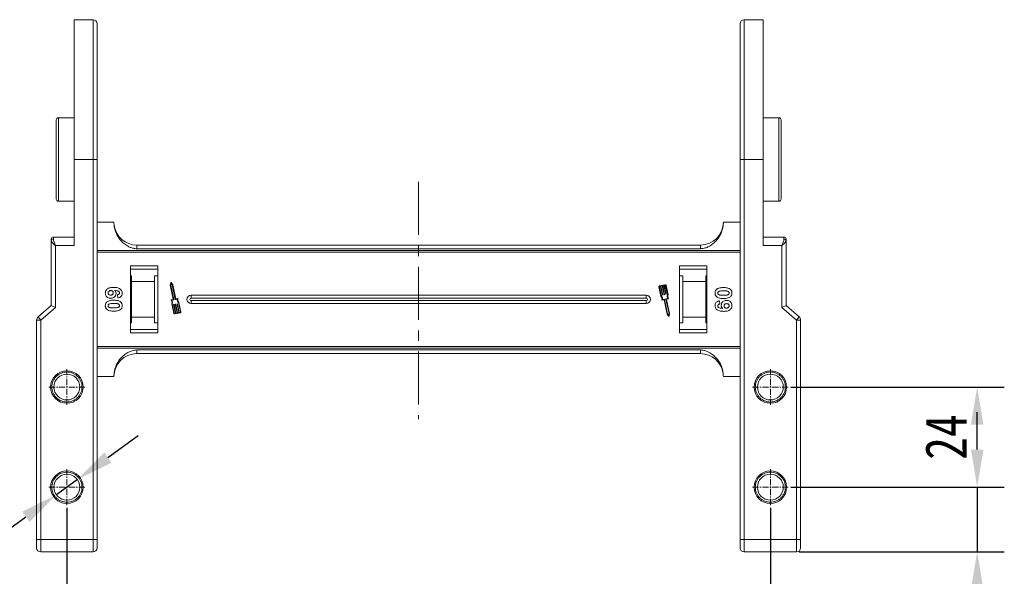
# Model space of a CAD drawing. Header units: millimetres. Extents: x -623 to 852, y 50 to 1083.
# Tile 12 of 72: x -453 to -217, y 460 to 593. Entities that reach past the tile are written whole.
import ezdxf

# ---------------------------------------------------------------- set-up
doc = ezdxf.new("R2010")
doc.units = ezdxf.units.MM
doc.linetypes.add('CENTER', pattern=[0.6, 0.375, -0.075, 0.075, -0.075])
doc.linetypes.add('CENTERX2', pattern=[20.32, 12.7, -2.54, 2.54, -2.54])
doc.styles.get("Standard").update_dxf_attribs({"font": '仿宋_GB2312.ttf', "width": 0.8})
doc.dimstyles.new('ISO-45.1', dxfattribs={"dimtxt": 10, "dimasz": 9, "dimexe": 6.5, "dimexo": 0.625, "dimgap": 2.5, "dimtad": 1, "dimtoh": 1, "dimdsep": 46, "dimtxsty": 'Standard', "dimcen": 2.5, "dimadec": 0, "dimazin": 0, "dimtfac": 1, "dimtmove": 0, "dimatfit": 3, "dimfxl": 0, "dimarcsym": 0})
doc.dimstyles.new('副本 ISO-45.1', dxfattribs={"dimtxt": 10, "dimasz": 9, "dimexe": 6.5, "dimexo": 0.625, "dimgap": 2.5, "dimtad": 1, "dimdsep": 46, "dimtxsty": 'Standard', "dimcen": 2.5, "dimadec": 0, "dimazin": 0, "dimtfac": 1, "dimtmove": 0, "dimatfit": 3, "dimfxl": 0, "dimarcsym": 0})

# ---------------------------------------------------------------- blocks, each defined once
blk = doc.blocks.new('*D2990')
at = {"color": 0, "lineweight": -2}
for p, q in [((-441.66, 476.43), (-441.66, 434.73)), ((-273.16, 476.43), (-273.16, 434.73)), ((-432.66, 441.23), (-282.16, 441.23))]:
    blk.add_line(p, q, dxfattribs=at)
at = {"color": 0, "lineweight": 9}
for points in [[(-432.66, 442.73), (-432.66, 439.73), (-441.66, 441.23)], [(-282.16, 442.73), (-282.16, 439.73), (-273.16, 441.23)]]:
    blk.add_solid(points, dxfattribs=at)
at = {"layer": 'Defpoints', "color": 0, "lineweight": 9}
for p in [(-441.66, 477.05), (-273.16, 477.05), (-273.16, 441.23)]:
    blk.add_point(p, dxfattribs=at)
at = {"color": 0, "lineweight": 9, "insert": (-357.41, 448.73), "char_height": 10, "attachment_point": 5}
blk.add_mtext('168.5', dxfattribs=at)
blk = doc.blocks.new('*D2997')
at = {"color": 0, "lineweight": -2}
for p, q in [((-268.25, 505.34), (-217.12, 505.34)), ((-223.62, 490.34), (-223.62, 496.34)), ((-268.25, 481.34), (-217.12, 481.34))]:
    blk.add_line(p, q, dxfattribs=at)
at = {"color": 0, "lineweight": 9}
for points in [[(-225.12, 496.34), (-222.12, 496.34), (-223.62, 505.34)], [(-225.12, 490.34), (-222.12, 490.34), (-223.62, 481.34)]]:
    blk.add_solid(points, dxfattribs=at)
at = {"layer": 'Defpoints', "color": 0, "lineweight": 9}
for p in [(-268.87, 505.34), (-223.62, 505.34), (-268.87, 481.34)]:
    blk.add_point(p, dxfattribs=at)
at = {"color": 0, "lineweight": 9, "insert": (-231.12, 493.34), "char_height": 10, "attachment_point": 5, "rotation": 90}
blk.add_mtext('24', dxfattribs=at)
blk = doc.blocks.new('*D2998')
at = {"color": 0, "lineweight": -2}
for p, q in [((-223.62, 490.34), (-223.62, 499.34)), ((-268.25, 481.34), (-217.12, 481.34)), ((-223.62, 481.34), (-223.62, 465.84)), ((-266.29, 465.84), (-217.12, 465.84)), ((-223.62, 456.84), (-223.62, 422.86))]:
    blk.add_line(p, q, dxfattribs=at)
at = {"color": 0, "lineweight": 9}
for points in [[(-225.12, 490.34), (-222.12, 490.34), (-223.62, 481.34)], [(-225.12, 456.84), (-222.12, 456.84), (-223.62, 465.84)]]:
    blk.add_solid(points, dxfattribs=at)
at = {"layer": 'Defpoints', "color": 0, "lineweight": 9}
for p in [(-268.87, 481.34), (-266.91, 465.84), (-223.62, 465.84)]:
    blk.add_point(p, dxfattribs=at)
at = {"color": 0, "lineweight": 9, "insert": (-231.12, 435.35), "char_height": 10, "attachment_point": 5, "rotation": 90}
blk.add_mtext('15.5', dxfattribs=at)
blk = doc.blocks.new('*D3010')
at = {"color": 0, "lineweight": -2}
for p, q in [((-431.85, 488.43), (-424.56, 493.7)), ((-439.15, 483.16), (-444.18, 479.53)), ((-466.87, 463.14), (-451.47, 474.26)), ((-490.58, 463.14), (-466.87, 463.14))]:
    blk.add_line(p, q, dxfattribs=at)
at = {"color": 0, "lineweight": 9}
for points in [[(-432.73, 489.64), (-430.97, 487.21), (-439.15, 483.16)], [(-452.35, 475.48), (-450.59, 473.04), (-444.18, 479.53)]]:
    blk.add_solid(points, dxfattribs=at)
at = {"layer": 'Defpoints', "color": 0, "lineweight": 9}
for p in [(-439.15, 483.16), (-444.18, 479.53)]:
    blk.add_point(p, dxfattribs=at)
at = {"color": 0, "lineweight": 9, "insert": (-479.98, 470.64), "char_height": 10, "attachment_point": 5}
blk.add_mtext('∅6.2', dxfattribs=at)

msp = doc.modelspace()

# ---------------------------------------------------------------- linework, layer by layer
at = {"color": 7, "linetype": 'Continuous', "lineweight": 15}
for p, q in [((-435.412, 593.343), (-439.912, 593.343)), ((-439.912, 593.343), (-439.912, 559.843)), ((-435.412, 593.343), (-435.412, 559.843)), ((-274.912, 593.343), (-279.412, 593.343)), ((-279.412, 559.843), (-279.412, 593.343)), ((-274.912, 559.843), (-274.912, 593.343)), ((-439.912, 569.843), (-443.712, 569.843)), ((-443.712, 569.843), (-443.712, 549.843)), ((-271.112, 569.843), (-274.912, 569.843)), ((-271.112, 549.843), (-271.112, 569.843)), ((-439.912, 539.28), (-439.912, 559.843)), ((-439.912, 559.843), (-435.412, 559.843)), ((-435.412, 559.843), (-435.412, 468.843)), ((-434.412, 559.843), (-435.412, 559.843)), ((-434.412, 559.843), (-434.412, 468.843)), ((-280.412, 559.843), (-279.412, 559.843)), ((-280.412, 468.843), (-280.412, 559.843)), ((-279.412, 559.843), (-274.912, 559.843)), ((-279.412, 468.843), (-279.412, 559.843)), ((-274.912, 559.843), (-274.912, 539.28)), ((-443.712, 549.843), (-439.912, 549.843)), ((-274.912, 549.843), (-271.112, 549.843)), ((-434.412, 544.843), (-430.412, 544.843)), ((-280.412, 544.843), (-284.412, 544.843)), ((-445.412, 540.664), (-445.412, 540.398)), ((-445.412, 540.398), (-445.412, 524.843)), ((-439.912, 541.28), (-444.912, 541.28)), ((-444.912, 540.771), (-444.912, 541.28)), ((-269.912, 541.28), (-274.912, 541.28)), ((-269.912, 540.771), (-269.912, 541.28)), ((-269.412, 524.843), (-269.412, 540.398)), ((-444.412, 524.383), (-444.412, 539.28)), ((-444.412, 539.28), (-439.912, 539.28)), ((-357.412, 538.05), (-434.412, 538.05)), ((-424.912, 539.343), (-424.912, 538.458)), ((-357.412, 539.343), (-424.912, 539.343)), ((-424.912, 538.458), (-357.412, 538.458)), ((-289.912, 539.343), (-357.412, 539.343)), ((-357.412, 538.458), (-289.912, 538.458)), ((-280.412, 538.05), (-357.412, 538.05)), ((-289.912, 539.343), (-289.912, 538.458)), ((-274.912, 539.28), (-270.412, 539.28)), ((-270.412, 539.28), (-270.412, 524.383)), ((-434.412, 537.631), (-357.412, 537.631)), ((-357.412, 537.631), (-280.412, 537.631)), ((-426.412, 534.343), (-426.412, 518.343)), ((-419.912, 534.343), (-426.412, 534.343)), ((-419.912, 533.593), (-426.412, 533.593)), ((-419.912, 518.343), (-419.912, 534.343)), ((-294.912, 534.343), (-294.912, 518.343)), ((-288.412, 534.343), (-294.912, 534.343)), ((-288.412, 533.593), (-294.912, 533.593)), ((-288.412, 518.343), (-288.412, 534.343)), ((-426.412, 531.957), (-426.212, 531.957)), ((-426.212, 531.957), (-426.212, 530.593)), ((-420.712, 531.957), (-419.912, 531.957)), ((-420.712, 530.593), (-420.712, 531.957)), ((-294.912, 531.957), (-294.112, 531.957)), ((-294.112, 531.957), (-294.112, 530.593)), ((-288.612, 531.957), (-288.412, 531.957)), ((-288.612, 530.593), (-288.612, 531.957)), ((-426.212, 530.593), (-420.712, 530.593)), ((-426.212, 530.593), (-426.212, 522.093)), ((-420.712, 522.093), (-420.712, 530.593)), ((-416.777, 530.332), (-416.895, 529.731)), ((-416.895, 529.731), (-416.183, 526.361)), ((-416.688, 530.174), (-416.775, 529.732)), ((-416.775, 529.732), (-416.043, 526.27)), ((-416.43, 529.805), (-416.688, 530.174)), ((-416.32, 529.852), (-416.671, 530.354)), ((-415.699, 526.343), (-416.43, 529.805)), ((-415.602, 526.454), (-416.32, 529.852)), ((-299.864, 529.34), (-299.383, 527.061)), ((-299.749, 529.364), (-299.275, 527.121)), ((-298.349, 529.84), (-299.728, 529.548)), ((-299.474, 529.482), (-299.704, 529.433)), ((-299.034, 527.399), (-299.474, 529.482)), ((-299.072, 529.567), (-299.359, 529.506)), ((-299.359, 529.506), (-298.919, 527.424)), ((-298.632, 527.484), (-299.072, 529.567)), ((-298.67, 529.652), (-298.957, 529.591)), ((-298.957, 529.591), (-298.517, 527.509)), ((-298.23, 527.569), (-298.67, 529.652)), ((-298.325, 529.725), (-298.555, 529.676)), ((-298.555, 529.676), (-298.115, 527.594)), ((-297.782, 527.437), (-298.255, 529.679)), ((-297.659, 527.425), (-298.141, 529.704)), ((-294.112, 530.593), (-288.612, 530.593)), ((-294.112, 530.593), (-294.112, 522.093)), ((-288.612, 522.093), (-288.612, 530.593)), ((-429.456, 526.702), (-429.54, 527.471)), ((-416.205, 526.326), (-416.621, 526.238)), ((-416.066, 526.236), (-416.51, 526.142)), ((-415.22, 526.414), (-415.664, 526.321)), ((-415.158, 526.548), (-415.602, 526.454)), ((-357.412, 527.343), (-411.912, 527.343)), ((-411.912, 526.628), (-411.912, 527.343)), ((-357.412, 526.628), (-411.912, 526.628)), ((-411.912, 525.343), (-411.912, 526.058)), ((-411.912, 526.058), (-357.412, 526.058)), ((-302.912, 527.343), (-357.412, 527.343)), ((-302.912, 526.628), (-357.412, 526.628)), ((-357.412, 526.058), (-302.912, 526.058)), ((-302.912, 527.343), (-302.912, 526.628)), ((-302.912, 525.343), (-302.912, 526.058)), ((-299.052, 526.139), (-298.608, 526.233)), ((-298.942, 527.389), (-298.999, 527.377)), ((-298.99, 526.272), (-298.546, 526.366)), ((-298.608, 526.233), (-297.89, 522.834)), ((-298.54, 527.474), (-298.597, 527.462)), ((-298.511, 526.343), (-297.78, 522.882)), ((-298.137, 527.559), (-298.195, 527.547)), ((-297.435, 522.955), (-298.166, 526.416)), ((-298.143, 526.451), (-297.699, 526.545)), ((-297.315, 522.956), (-298.027, 526.325)), ((-298.004, 526.36), (-297.589, 526.448)), ((-285.368, 525.984), (-285.284, 525.215)), ((-445.412, 524.843), (-448.563, 522.143)), ((-447.912, 521.383), (-444.412, 524.383)), ((-445.412, 524.843), (-444.412, 524.383)), ((-416.55, 525.261), (-416.069, 522.983)), ((-416.428, 525.25), (-415.954, 523.007)), ((-415.655, 523.01), (-416.095, 525.093)), ((-416.072, 525.128), (-416.015, 525.14)), ((-415.98, 525.117), (-415.54, 523.034)), ((-415.253, 523.095), (-415.693, 525.178)), ((-415.67, 525.212), (-415.612, 525.225)), ((-415.578, 525.202), (-415.138, 523.119)), ((-414.85, 523.18), (-415.29, 525.263)), ((-415.268, 525.297), (-415.21, 525.31)), ((-415.175, 525.287), (-414.735, 523.204)), ((-414.46, 523.322), (-414.934, 525.565)), ((-414.345, 523.347), (-414.827, 525.625)), ((-411.912, 525.343), (-357.412, 525.343)), ((-357.412, 525.343), (-302.912, 525.343)), ((-269.412, 524.843), (-270.412, 524.383)), ((-270.412, 524.383), (-266.912, 521.383)), ((-266.261, 522.143), (-269.412, 524.843)), ((-448.912, 521.383), (-448.912, 468.843)), ((-447.912, 521.383), (-448.912, 521.383)), ((-448.563, 522.143), (-447.912, 521.383)), ((-447.912, 468.843), (-447.912, 521.383)), ((-420.712, 522.093), (-426.212, 522.093)), ((-426.212, 522.093), (-426.212, 520.73)), ((-420.712, 520.73), (-420.712, 522.093)), ((-415.885, 522.962), (-415.655, 523.01)), ((-415.86, 522.847), (-414.481, 523.138)), ((-415.54, 523.034), (-415.253, 523.095)), ((-415.138, 523.119), (-414.85, 523.18)), ((-414.735, 523.204), (-414.506, 523.253)), ((-297.89, 522.834), (-297.539, 522.332)), ((-297.78, 522.882), (-297.521, 522.513)), ((-297.521, 522.513), (-297.435, 522.955)), ((-297.433, 522.354), (-297.315, 522.956)), ((-288.612, 522.093), (-294.112, 522.093)), ((-294.112, 522.093), (-294.112, 520.73)), ((-288.612, 520.73), (-288.612, 522.093)), ((-266.912, 521.383), (-266.261, 522.143)), ((-266.912, 521.383), (-266.912, 468.843)), ((-266.912, 521.383), (-265.912, 521.383)), ((-265.912, 468.843), (-265.912, 521.383)), ((-426.212, 520.73), (-426.412, 520.73)), ((-426.412, 519.093), (-419.912, 519.093)), ((-419.912, 520.73), (-420.712, 520.73)), ((-294.112, 520.73), (-294.912, 520.73)), ((-294.912, 519.093), (-288.412, 519.093)), ((-288.412, 520.73), (-288.612, 520.73)), ((-426.412, 518.343), (-419.912, 518.343)), ((-294.912, 518.343), (-288.412, 518.343)), ((-357.412, 515.055), (-434.412, 515.055)), ((-434.412, 514.636), (-357.412, 514.636)), ((-357.412, 514.229), (-424.912, 514.229)), ((-424.912, 514.229), (-424.912, 513.343)), ((-280.412, 515.055), (-357.412, 515.055)), ((-357.412, 514.636), (-280.412, 514.636)), ((-289.912, 514.229), (-357.412, 514.229)), ((-289.912, 513.343), (-289.912, 514.229)), ((-424.912, 513.343), (-357.412, 513.343)), ((-357.412, 513.343), (-289.912, 513.343)), ((-430.412, 507.843), (-434.412, 507.843)), ((-284.412, 507.843), (-280.412, 507.843)), ((-448.912, 468.843), (-447.912, 468.843)), ((-435.412, 468.843), (-447.912, 468.843)), ((-447.912, 468.843), (-447.912, 465.843)), ((-435.412, 468.843), (-435.412, 465.843)), ((-435.412, 468.843), (-434.412, 468.843)), ((-280.412, 468.843), (-279.412, 468.843)), ((-266.912, 468.843), (-279.412, 468.843)), ((-279.412, 465.843), (-279.412, 468.843)), ((-266.912, 465.843), (-266.912, 468.843)), ((-266.912, 468.843), (-265.912, 468.843)), ((-447.912, 465.843), (-435.412, 465.843)), ((-279.412, 465.843), (-266.912, 465.843))]:
    msp.add_line(p, q, dxfattribs=at)
at = {"color": 1, "linetype": 'CENTERX2', "lineweight": 13}
msp.add_line((-357.412, 554.477), (-357.412, 497.64), dxfattribs=at)
at = {"color": 1, "linetype": 'CENTER', "lineweight": 9, "ltscale": 3.9624}
for p, q in [((-441.662, 501.053), (-441.662, 509.633)), ((-273.162, 501.053), (-273.162, 509.633)), ((-445.952, 505.343), (-437.372, 505.343)), ((-277.452, 505.343), (-268.872, 505.343)), ((-441.662, 477.053), (-441.662, 485.633)), ((-273.162, 477.053), (-273.162, 485.633)), ((-445.952, 481.343), (-437.372, 481.343)), ((-277.452, 481.343), (-268.872, 481.343))]:
    msp.add_line(p, q, dxfattribs=at)
at = {"color": 7, "linetype": 'Continuous', "lineweight": 15}
for centre, radius in [((-441.662, 505.343), 3.9), ((-441.662, 505.343), 3.1), ((-273.162, 505.343), 3.9), ((-273.162, 505.343), 3.1), ((-441.662, 481.343), 3.9), ((-441.662, 481.343), 3.1), ((-273.162, 481.343), 3.9), ((-273.162, 481.343), 3.1)]:
    msp.add_circle(centre, radius, dxfattribs=at)
for centre, radius, start, end in [((-435.412, 592.343), 1, 0, 90), ((-279.412, 592.343), 1, 90, 180), ((-443.712, 569.343), 0.5, 90, 180), ((-271.112, 569.343), 0.5, 0, 90), ((-443.712, 550.343), 0.5, 180, 270), ((-271.112, 550.343), 0.5, 270, 0), ((-289.912, 544.843), 5.5, 270, 360), ((-424.912, 544.843), 5.5, 187.91859, 270), ((-444.912, 540.78), 0.5, 90, 180), ((-444.968, 540.324), 0.451, 82.91865, 170.4798), ((-269.912, 540.78), 0.5, 0, 90), ((-269.857, 540.324), 0.451, 9.5202, 97.08135), ((-416.719, 530.321), 0.0587, 34.95116, 168.90824), ((-299.692, 529.376), 0.176, 101.9297, 191.9297), ((-299.692, 529.376), 0.0587, 101.9297, 191.9297), ((-298.313, 529.667), 0.176, 11.9297, 101.9297), ((-298.313, 529.667), 0.0587, 11.9297, 101.9297), ((-416.609, 526.181), 0.0587, 101.9297, 217.44471), ((-417.348, 525.615), 0.873, 336.11204, 37.44471), ((-417.348, 525.615), 0.99, 338.37041, 32.16635), ((-416.211, 526.355), 0.0294, 281.9297, 11.9297), ((-416.072, 526.264), 0.0294, 281.9297, 11.9297), ((-415.67, 526.349), 0.0294, 191.9297, 281.9297), ((-414.24, 526.271), 0.99, 171.69305, 225.48899), ((-415.145, 526.49), 0.0587, 346.41469, 101.9297), ((-414.24, 526.271), 0.873, 166.41469, 227.74736), ((-411.912, 526.343), 1, 90, 270), ((-411.912, 526.343), 0.285, 90, 270), ((-302.912, 526.343), 1, 270, 90), ((-302.912, 526.343), 0.285, 270, 90), ((-299.97, 526.415), 0.873, 346.41469, 47.74736), ((-299.97, 526.415), 0.99, 351.69305, 45.48899), ((-299.064, 526.196), 0.0587, 166.41469, 281.9297), ((-299.005, 527.406), 0.0294, 191.9297, 281.9297), ((-298.948, 527.418), 0.0294, 281.9297, 11.9297), ((-298.603, 527.49), 0.0294, 191.9297, 281.9297), ((-298.54, 526.337), 0.0294, 11.9297, 101.9297), ((-298.546, 527.503), 0.0294, 281.9297, 11.9297), ((-298.201, 527.575), 0.0294, 191.9297, 281.9297), ((-298.137, 526.422), 0.0294, 101.9297, 191.9297), ((-298.144, 527.588), 0.0294, 281.9297, 11.9297), ((-297.998, 526.331), 0.0294, 101.9297, 191.9297), ((-296.861, 527.072), 0.99, 158.37041, 212.16635), ((-296.861, 527.072), 0.873, 156.11204, 217.44471), ((-297.601, 526.505), 0.0587, 281.9297, 37.44471), ((-416.066, 525.099), 0.0294, 101.9297, 191.9297), ((-416.009, 525.111), 0.0294, 11.9297, 101.9297), ((-415.664, 525.184), 0.0294, 101.9297, 191.9297), ((-415.606, 525.196), 0.0294, 11.9297, 101.9297), ((-415.262, 525.269), 0.0294, 101.9297, 191.9297), ((-415.204, 525.281), 0.0294, 11.9297, 101.9297), ((-447.912, 521.383), 1, 130.60129, 180), ((-415.897, 523.019), 0.176, 191.9297, 281.9297), ((-415.897, 523.019), 0.0587, 191.9297, 281.9297), ((-414.518, 523.31), 0.0587, 281.9297, 11.9297), ((-414.518, 523.31), 0.176, 281.9297, 11.9297), ((-297.49, 522.366), 0.0587, 214.95116, 348.90824), ((-266.912, 521.383), 1, 0, 49.39871), ((-424.912, 507.843), 5.5, 90, 180), ((-289.912, 507.843), 5.5, 7.91859, 90), ((-447.912, 466.843), 1, 180, 270), ((-435.412, 466.843), 1, 270, 0), ((-279.412, 466.843), 1, 180, 270), ((-266.912, 466.843), 1, 270, 0)]:
    msp.add_arc(centre, radius, start, end, dxfattribs=at)
for points, knots in [([(-434.412, 592.343), (-434.412, 592.317), (-434.412, 592.265), (-434.412, 591.833), (-434.412, 591.128), (-434.412, 590.212), (-434.412, 589.21), (-434.412, 588.203), (-434.412, 586.865), (-434.412, 585.115), (-434.412, 582.865), (-434.412, 580.372), (-434.412, 577.972), (-434.412, 575.769), (-434.412, 573.824), (-434.412, 571.522), (-434.412, 568.838), (-434.412, 565.824), (-434.412, 562.817), (-434.412, 560.834), (-434.412, 559.843)], [0, 0, 0, 0, 0.0582395, 0.1164894, 0.1782259, 0.2399727, 0.2828874, 0.3257091, 0.368633, 0.4343112, 0.5, 0.5656782, 0.6313669, 0.6742817, 0.7171034, 0.7600273, 0.8217638, 0.8835106, 0.9417527, 1, 1, 1, 1]), ([(-280.412, 559.843), (-280.412, 560.834), (-280.412, 562.817), (-280.412, 565.824), (-280.412, 568.838), (-280.412, 571.521), (-280.412, 573.824), (-280.412, 575.768), (-280.412, 577.972), (-280.412, 580.372), (-280.412, 582.865), (-280.412, 585.114), (-280.412, 586.865), (-280.412, 588.203), (-280.412, 589.21), (-280.412, 590.212), (-280.412, 591.128), (-280.412, 591.833), (-280.412, 592.265), (-280.412, 592.317), (-280.412, 592.343)], [0, 0, 0, 0, 0.0582421, 0.1164894, 0.1782259, 0.2399726, 0.2828874, 0.3257091, 0.368633, 0.4343112, 0.5, 0.5656782, 0.6313669, 0.6742817, 0.7171034, 0.7600273, 0.8217638, 0.8835106, 0.9417501, 1, 1, 1, 1]), ([(-444.212, 569.343), (-444.212, 569.33), (-444.212, 569.302), (-444.212, 569.074), (-444.212, 568.729), (-444.212, 568.293), (-444.212, 567.805), (-444.212, 567.23), (-444.212, 566.354), (-444.212, 565.338), (-444.212, 564.221), (-444.212, 563.079), (-444.212, 561.616), (-444.212, 560.036), (-444.212, 558.673), (-444.212, 557.497), (-444.212, 556.422), (-444.212, 555.466), (-444.212, 554.63), (-444.212, 553.842), (-444.212, 552.872), (-444.212, 552.046), (-444.212, 551.393), (-444.212, 550.875), (-444.212, 550.437), (-444.212, 550.374), (-444.212, 550.343)], [0, 0, 0, 0, 0.0388334, 0.0788708, 0.1200207, 0.1522055, 0.1843726, 0.2172422, 0.2500938, 0.3157271, 0.3479119, 0.380079, 0.4417831, 0.5, 0.5388374, 0.5788708, 0.6200207, 0.6522055, 0.6843726, 0.7172422, 0.7500938, 0.8157271, 0.8479118, 0.880079, 0.9417831, 1, 1, 1, 1]), ([(-270.612, 550.343), (-270.612, 550.357), (-270.612, 550.384), (-270.612, 550.613), (-270.612, 550.958), (-270.612, 551.394), (-270.612, 551.882), (-270.612, 552.456), (-270.612, 553.332), (-270.612, 554.349), (-270.612, 555.466), (-270.612, 556.608), (-270.612, 558.07), (-270.612, 559.651), (-270.612, 561.014), (-270.612, 562.19), (-270.612, 563.265), (-270.612, 564.221), (-270.612, 565.056), (-270.612, 565.844), (-270.612, 566.815), (-270.612, 567.64), (-270.612, 568.293), (-270.612, 568.811), (-270.612, 569.249), (-270.612, 569.313), (-270.612, 569.343)], [0, 0, 0, 0, 0.0388334, 0.0788708, 0.1200207, 0.1522055, 0.1843726, 0.2172422, 0.2500938, 0.3157271, 0.3479119, 0.380079, 0.4417831, 0.5, 0.5388374, 0.5788708, 0.6200207, 0.6522055, 0.6843726, 0.7172422, 0.7500938, 0.8157271, 0.8479118, 0.880079, 0.9417831, 1, 1, 1, 1]), ([(-430.412, 544.843), (-430.393, 544.463), (-430.354, 543.703), (-430.052, 542.594), (-429.573, 541.551), (-428.922, 540.603), (-428.116, 539.781), (-427.289, 539.187), (-426.501, 538.793), (-425.75, 538.524), (-425.206, 538.481), (-424.912, 538.458)], [0, 0, 0, 0, 0.1245955, 0.2491892, 0.3738223, 0.4984451, 0.6220504, 0.7455895, 0.8257011, 0.9057067, 1, 1, 1, 1]), ([(-289.912, 538.458), (-289.521, 538.499), (-288.825, 538.573), (-287.905, 538.984), (-287.12, 539.468), (-286.408, 540.07), (-285.745, 540.813), (-285.174, 541.695), (-284.738, 542.702), (-284.464, 543.761), (-284.429, 544.482), (-284.412, 544.843)], [0, 0, 0, 0, 0.12537671, 0.22314387, 0.32104417, 0.42261476, 0.52420473, 0.64378252, 0.76336805, 0.8816833, 1, 1, 1, 1]), ([(-444.412, 539.28), (-444.535, 539.386), (-444.78, 539.598), (-445.109, 539.908), (-445.359, 540.187), (-445.395, 540.331), (-445.412, 540.398)], [0, 0, 0, 0, 0.2515188, 0.5017844, 0.7656323, 1, 1, 1, 1]), ([(-444.912, 540.771), (-444.902, 540.676), (-444.881, 540.467), (-444.709, 539.968), (-444.528, 539.55), (-444.412, 539.28)], [0, 0, 0, 0, 0.2270634, 0.50158693, 1, 1, 1, 1]), ([(-270.412, 539.28), (-270.296, 539.55), (-270.115, 539.968), (-269.944, 540.467), (-269.922, 540.676), (-269.912, 540.771)], [0, 0, 0, 0, 0.49841293, 0.77292805, 1, 1, 1, 1]), ([(-269.412, 540.398), (-269.429, 540.331), (-269.465, 540.187), (-269.715, 539.908), (-270.045, 539.598), (-270.29, 539.386), (-270.412, 539.28)], [0, 0, 0, 0, 0.2343503, 0.4981953, 0.748869, 1, 1, 1, 1]), ([(-269.412, 540.398), (-269.412, 540.515), (-269.412, 540.641), (-269.412, 540.676), (-269.412, 540.678)], [0, 0, 0, 0, 0.93147, 1, 1, 1, 1]), ([(-432.463, 527.858), (-432.453, 527.993), (-432.431, 528.264), (-432.23, 528.624), (-431.925, 528.916), (-431.389, 529.156), (-430.879, 529.211), (-430.524, 529.214), (-430.466, 529.215)], [0, 0, 0, 0, 0.1482689, 0.2976473, 0.4424214, 0.6078512, 0.9356585, 1, 1, 1, 1]), ([(-431.797, 527.873), (-431.79, 527.941), (-431.775, 528.077), (-431.658, 528.253), (-431.501, 528.379), (-431.318, 528.437), (-431.199, 528.443), (-431.141, 528.446)], [0, 0, 0, 0, 0.2079047, 0.4199807, 0.6306256, 0.821735, 1, 1, 1, 1]), ([(-431.141, 528.446), (-431.059, 528.441), (-430.923, 528.433), (-430.753, 528.342), (-430.645, 528.219), (-430.576, 528.071), (-430.569, 527.963), (-430.566, 527.911)], [0, 0, 0, 0, 0.2767209, 0.4568705, 0.6370074, 0.8240683, 1, 1, 1, 1]), ([(-430.466, 529.215), (-430.333, 529.212), (-429.931, 529.203), (-429.375, 529.113), (-428.867, 528.834), (-428.564, 528.488), (-428.426, 528.118), (-428.416, 527.884), (-428.412, 527.8)], [0, 0, 0, 0, 0.1423372, 0.4291269, 0.5899433, 0.7512055, 0.9098946, 1, 1, 1, 1]), ([(-429.079, 527.898), (-429.084, 527.953), (-429.095, 528.061), (-429.195, 528.213), (-429.367, 528.355), (-429.729, 528.463), (-430.029, 528.488), (-430.234, 528.504)], [0, 0, 0, 0, 0.1120492, 0.2243802, 0.3701146, 0.5702758, 1, 1, 1, 1]), ([(-430.234, 528.504), (-430.186, 528.458), (-430.088, 528.363), (-429.996, 528.218), (-429.947, 528.091), (-429.919, 527.992), (-429.903, 527.888), (-429.9, 527.817), (-429.899, 527.781)], [0, 0, 0, 0, 0.2436536, 0.4957602, 0.6178923, 0.7415029, 0.8700251, 1, 1, 1, 1]), ([(-286.412, 527.856), (-286.41, 527.923), (-286.405, 528.058), (-286.362, 528.256), (-286.284, 528.446), (-286.185, 528.591), (-286.087, 528.698), (-286.03, 528.747), (-286.001, 528.771)], [0, 0, 0, 0, 0.1926347, 0.388697, 0.5820148, 0.7830443, 0.8909593, 1, 1, 1, 1]), ([(-286.001, 528.771), (-285.947, 528.81), (-285.837, 528.89), (-285.6, 528.998), (-285.293, 529.088), (-284.956, 529.138), (-284.652, 529.16), (-284.474, 529.163), (-284.385, 529.164)], [0, 0, 0, 0, 0.1184406, 0.2393457, 0.4595932, 0.6849248, 0.8422399, 1, 1, 1, 1]), ([(-285.745, 527.856), (-285.737, 527.924), (-285.724, 528.035), (-285.636, 528.163), (-285.483, 528.267), (-285.209, 528.36), (-284.819, 528.388), (-284.53, 528.392), (-284.385, 528.394)], [0, 0, 0, 0, 0.1253702, 0.2022903, 0.2791788, 0.4647576, 0.7305818, 1, 1, 1, 1]), ([(-284.385, 529.164), (-284.251, 529.161), (-283.948, 529.156), (-283.419, 529.084), (-282.997, 528.944), (-282.79, 528.785), (-282.767, 528.768)], [0, 0, 0, 0, 0.23673076, 0.53755546, 0.94966792, 1, 1, 1, 1]), ([(-284.385, 528.394), (-284.318, 528.394), (-284.185, 528.393), (-284.004, 528.387), (-283.843, 528.377), (-283.701, 528.363), (-283.559, 528.344), (-283.467, 528.321), (-283.42, 528.309)], [0, 0, 0, 0, 0.2059417, 0.4119594, 0.558149, 0.7045024, 0.8518015, 1, 1, 1, 1]), ([(-283.42, 528.309), (-283.351, 528.285), (-283.239, 528.247), (-283.113, 528.139), (-283.047, 528.015), (-283.03, 527.916), (-283.028, 527.862), (-283.027, 527.856)], [0, 0, 0, 0, 0.3348035, 0.5425606, 0.750382, 0.9707212, 1, 1, 1, 1]), ([(-282.767, 528.768), (-282.717, 528.723), (-282.615, 528.633), (-282.499, 528.464), (-282.416, 528.276), (-282.378, 528.107), (-282.363, 527.965), (-282.362, 527.892), (-282.361, 527.856)], [0, 0, 0, 0, 0.1937762, 0.3936, 0.5878635, 0.7889077, 0.894169, 1, 1, 1, 1]), ([(-431.159, 526.6), (-431.293, 526.607), (-431.563, 526.623), (-431.945, 526.789), (-432.244, 527.074), (-432.435, 527.447), (-432.454, 527.721), (-432.463, 527.858)], [0, 0, 0, 0, 0.1978309, 0.3972998, 0.5989102, 0.7987412, 1, 1, 1, 1]), ([(-432.463, 524.83), (-432.453, 524.966), (-432.433, 525.237), (-432.235, 525.591), (-431.921, 525.879), (-431.31, 526.113), (-430.79, 526.128), (-430.431, 526.138)], [0, 0, 0, 0, 0.1475277, 0.2965695, 0.43214, 0.6087374, 1, 1, 1, 1]), ([(-431.198, 527.369), (-431.284, 527.373), (-431.422, 527.379), (-431.601, 527.452), (-431.71, 527.563), (-431.784, 527.707), (-431.792, 527.814), (-431.797, 527.873)], [0, 0, 0, 0, 0.2886974, 0.4635526, 0.6399417, 0.8018084, 1, 1, 1, 1]), ([(-430.566, 527.911), (-430.571, 527.844), (-430.581, 527.718), (-430.676, 527.558), (-430.811, 527.439), (-430.995, 527.377), (-431.128, 527.372), (-431.198, 527.369)], [0, 0, 0, 0, 0.2137567, 0.3949441, 0.5765849, 0.7773109, 1, 1, 1, 1]), ([(-429.899, 527.781), (-429.912, 527.646), (-429.936, 527.374), (-430.152, 527.025), (-430.454, 526.759), (-430.807, 526.618), (-431.05, 526.605), (-431.159, 526.6)], [0, 0, 0, 0, 0.2102159, 0.4219747, 0.6200164, 0.8310369, 1, 1, 1, 1]), ([(-430.431, 526.138), (-430.298, 526.136), (-429.995, 526.131), (-429.467, 526.058), (-429.047, 525.917), (-428.841, 525.76), (-428.818, 525.742)], [0, 0, 0, 0, 0.2373811, 0.5389182, 0.9490817, 1, 1, 1, 1]), ([(-429.54, 527.471), (-429.463, 527.484), (-429.341, 527.503), (-429.196, 527.594), (-429.116, 527.699), (-429.083, 527.807), (-429.08, 527.873), (-429.079, 527.898)], [0, 0, 0, 0, 0.33384, 0.5245467, 0.7163724, 0.8918244, 1, 1, 1, 1]), ([(-428.412, 527.8), (-428.423, 527.664), (-428.442, 527.418), (-428.626, 527.105), (-428.903, 526.864), (-429.2, 526.749), (-429.399, 526.713), (-429.456, 526.702)], [0, 0, 0, 0, 0.2426908, 0.4390024, 0.635006, 0.8950587, 1, 1, 1, 1]), ([(-286.006, 526.944), (-286.056, 526.989), (-286.158, 527.079), (-286.274, 527.247), (-286.357, 527.436), (-286.395, 527.606), (-286.41, 527.747), (-286.411, 527.82), (-286.412, 527.856)], [0, 0, 0, 0, 0.1937693, 0.3935642, 0.587886, 0.7891312, 0.8942826, 1, 1, 1, 1]), ([(-286.412, 524.886), (-286.401, 525.022), (-286.381, 525.268), (-286.199, 525.582), (-285.919, 525.824), (-285.621, 525.939), (-285.422, 525.974), (-285.368, 525.984)], [0, 0, 0, 0, 0.2427882, 0.4388655, 0.6348012, 0.9009361, 1, 1, 1, 1]), ([(-284.393, 526.548), (-284.526, 526.551), (-284.83, 526.556), (-285.348, 526.626), (-285.768, 526.765), (-285.976, 526.921), (-286.006, 526.944)], [0, 0, 0, 0, 0.2372812, 0.5385907, 0.9326774, 1, 1, 1, 1]), ([(-285.353, 527.403), (-285.422, 527.427), (-285.533, 527.465), (-285.659, 527.572), (-285.725, 527.694), (-285.743, 527.793), (-285.745, 527.848), (-285.745, 527.856)], [0, 0, 0, 0, 0.3336776, 0.5404125, 0.7472639, 0.9612091, 1, 1, 1, 1]), ([(-284.385, 527.318), (-284.452, 527.318), (-284.585, 527.319), (-284.766, 527.325), (-284.927, 527.335), (-285.07, 527.349), (-285.213, 527.368), (-285.306, 527.391), (-285.353, 527.403)], [0, 0, 0, 0, 0.2052705, 0.4106164, 0.5571497, 0.7038442, 0.8514711, 1, 1, 1, 1]), ([(-284.925, 524.905), (-284.913, 525.041), (-284.888, 525.313), (-284.671, 525.664), (-284.366, 525.931), (-284.011, 526.069), (-283.77, 526.081), (-283.665, 526.087)], [0, 0, 0, 0, 0.2101886, 0.4217733, 0.6236035, 0.8370344, 1, 1, 1, 1]), ([(-282.361, 527.856), (-282.371, 527.721), (-282.391, 527.449), (-282.59, 527.096), (-282.883, 526.825), (-283.304, 526.649), (-283.818, 526.561), (-284.201, 526.552), (-284.393, 526.548)], [0, 0, 0, 0, 0.1474062, 0.2963669, 0.4308106, 0.5797755, 0.7893694, 1, 1, 1, 1]), ([(-283.027, 527.856), (-283.033, 527.799), (-283.043, 527.697), (-283.119, 527.565), (-283.267, 527.452), (-283.542, 527.356), (-283.934, 527.322), (-284.234, 527.319), (-284.385, 527.318)], [0, 0, 0, 0, 0.10461361, 0.18881412, 0.27351189, 0.44412695, 0.71948087, 1, 1, 1, 1]), ([(-283.665, 526.087), (-283.531, 526.079), (-283.261, 526.064), (-282.881, 525.896), (-282.585, 525.617), (-282.391, 525.246), (-282.371, 524.971), (-282.361, 524.829)], [0, 0, 0, 0, 0.1979267, 0.3977284, 0.5974133, 0.7905838, 1, 1, 1, 1]), ([(-432.057, 523.919), (-432.107, 523.963), (-432.209, 524.053), (-432.325, 524.222), (-432.408, 524.411), (-432.446, 524.58), (-432.461, 524.721), (-432.463, 524.794), (-432.463, 524.83)], [0, 0, 0, 0, 0.1937693, 0.3935642, 0.587886, 0.7891312, 0.8942826, 1, 1, 1, 1]), ([(-430.439, 523.523), (-430.573, 523.525), (-430.876, 523.53), (-431.396, 523.601), (-431.819, 523.738), (-432.027, 523.896), (-432.057, 523.919)], [0, 0, 0, 0, 0.2366286, 0.5373614, 0.9329864, 1, 1, 1, 1]), ([(-431.797, 524.83), (-431.789, 524.899), (-431.776, 525.008), (-431.689, 525.138), (-431.539, 525.24), (-431.267, 525.333), (-430.877, 525.363), (-430.586, 525.367), (-430.439, 525.369)], [0, 0, 0, 0, 0.125351, 0.2021974, 0.2791824, 0.4597421, 0.727968, 1, 1, 1, 1]), ([(-431.404, 524.378), (-431.473, 524.401), (-431.585, 524.439), (-431.71, 524.547), (-431.776, 524.668), (-431.794, 524.767), (-431.796, 524.822), (-431.797, 524.83)], [0, 0, 0, 0, 0.3336776, 0.5404125, 0.7472639, 0.9612091, 1, 1, 1, 1]), ([(-430.439, 524.292), (-430.506, 524.292), (-430.639, 524.293), (-430.82, 524.299), (-430.981, 524.309), (-431.123, 524.323), (-431.265, 524.342), (-431.358, 524.366), (-431.404, 524.378)], [0, 0, 0, 0, 0.2059417, 0.4119594, 0.558149, 0.7045024, 0.8518015, 1, 1, 1, 1]), ([(-430.439, 525.369), (-430.373, 525.368), (-430.239, 525.367), (-430.058, 525.362), (-429.897, 525.352), (-429.754, 525.337), (-429.611, 525.319), (-429.518, 525.295), (-429.471, 525.283)], [0, 0, 0, 0, 0.20527, 0.4106157, 0.5571475, 0.7038444, 0.8514751, 1, 1, 1, 1]), ([(-429.079, 524.83), (-429.085, 524.773), (-429.095, 524.672), (-429.169, 524.543), (-429.31, 524.433), (-429.581, 524.333), (-429.977, 524.297), (-430.284, 524.294), (-430.439, 524.292)], [0, 0, 0, 0, 0.10564606, 0.18622129, 0.26704196, 0.43154058, 0.71270762, 1, 1, 1, 1]), ([(-428.823, 523.915), (-428.877, 523.876), (-428.987, 523.797), (-429.219, 523.691), (-429.514, 523.602), (-429.845, 523.551), (-430.155, 523.526), (-430.344, 523.524), (-430.439, 523.523)], [0, 0, 0, 0, 0.118432, 0.2393289, 0.4494336, 0.6641784, 0.8318201, 1, 1, 1, 1]), ([(-429.471, 525.283), (-429.402, 525.26), (-429.29, 525.221), (-429.164, 525.113), (-429.098, 524.99), (-429.081, 524.891), (-429.079, 524.837), (-429.079, 524.83)], [0, 0, 0, 0, 0.3348035, 0.5425606, 0.750382, 0.9707212, 1, 1, 1, 1]), ([(-428.412, 524.83), (-428.414, 524.764), (-428.419, 524.629), (-428.463, 524.431), (-428.54, 524.24), (-428.639, 524.096), (-428.737, 523.989), (-428.794, 523.94), (-428.823, 523.915)], [0, 0, 0, 0, 0.1926273, 0.3886837, 0.5820134, 0.7832006, 0.8910383, 1, 1, 1, 1]), ([(-428.818, 525.742), (-428.768, 525.698), (-428.666, 525.608), (-428.551, 525.439), (-428.468, 525.25), (-428.43, 525.081), (-428.415, 524.94), (-428.413, 524.867), (-428.412, 524.83)], [0, 0, 0, 0, 0.1937762, 0.3936, 0.5878635, 0.7889077, 0.894169, 1, 1, 1, 1]), ([(-284.358, 523.471), (-284.492, 523.474), (-284.893, 523.483), (-285.449, 523.574), (-285.957, 523.852), (-286.26, 524.199), (-286.398, 524.569), (-286.408, 524.802), (-286.412, 524.886)], [0, 0, 0, 0, 0.1423372, 0.4291269, 0.5899433, 0.7512055, 0.9098946, 1, 1, 1, 1]), ([(-285.284, 525.215), (-285.364, 525.202), (-285.487, 525.181), (-285.631, 525.091), (-285.708, 524.986), (-285.741, 524.88), (-285.744, 524.813), (-285.745, 524.788)], [0, 0, 0, 0, 0.3447142, 0.5290593, 0.7142089, 0.8921959, 1, 1, 1, 1]), ([(-285.745, 524.788), (-285.74, 524.734), (-285.729, 524.626), (-285.63, 524.474), (-285.46, 524.333), (-285.098, 524.223), (-284.797, 524.199), (-284.59, 524.182)], [0, 0, 0, 0, 0.11201549, 0.22435472, 0.36776787, 0.56582698, 1, 1, 1, 1]), ([(-284.59, 524.182), (-284.639, 524.228), (-284.738, 524.322), (-284.826, 524.469), (-284.878, 524.596), (-284.906, 524.695), (-284.921, 524.798), (-284.924, 524.869), (-284.925, 524.905)], [0, 0, 0, 0, 0.24349124, 0.49626585, 0.61820988, 0.7417038, 0.87015842, 1, 1, 1, 1]), ([(-282.361, 524.829), (-282.371, 524.693), (-282.393, 524.422), (-282.595, 524.062), (-282.9, 523.77), (-283.435, 523.53), (-283.944, 523.476), (-284.299, 523.472), (-284.358, 523.471)], [0, 0, 0, 0, 0.148288, 0.2977445, 0.4437132, 0.6077915, 0.9347078, 1, 1, 1, 1]), ([(-284.258, 524.775), (-284.252, 524.843), (-284.241, 524.969), (-284.148, 525.132), (-284.016, 525.243), (-283.836, 525.308), (-283.704, 525.314), (-283.626, 525.318)], [0, 0, 0, 0, 0.2139369, 0.3980753, 0.5830907, 0.7516657, 1, 1, 1, 1]), ([(-283.683, 524.241), (-283.762, 524.245), (-283.895, 524.253), (-284.064, 524.339), (-284.174, 524.46), (-284.247, 524.609), (-284.255, 524.72), (-284.258, 524.775)], [0, 0, 0, 0, 0.26739447, 0.44721416, 0.62712208, 0.81306532, 1, 1, 1, 1]), ([(-283.027, 524.814), (-283.035, 524.746), (-283.049, 524.609), (-283.166, 524.435), (-283.324, 524.306), (-283.507, 524.249), (-283.627, 524.243), (-283.683, 524.241)], [0, 0, 0, 0, 0.20795454, 0.42040568, 0.62731968, 0.82770747, 1, 1, 1, 1]), ([(-283.626, 525.318), (-283.539, 525.314), (-283.401, 525.307), (-283.222, 525.233), (-283.115, 525.123), (-283.041, 524.98), (-283.032, 524.873), (-283.027, 524.814)], [0, 0, 0, 0, 0.2913202, 0.4655393, 0.6416315, 0.798664, 1, 1, 1, 1]), ([(-424.912, 514.229), (-425.303, 514.187), (-426, 514.114), (-426.919, 513.703), (-427.704, 513.219), (-428.416, 512.616), (-429.08, 511.873), (-429.65, 510.991), (-430.086, 509.985), (-430.36, 508.926), (-430.395, 508.204), (-430.412, 507.843)], [0, 0, 0, 0, 0.1253767, 0.2231439, 0.3210442, 0.4226148, 0.5242047, 0.6437825, 0.7633681, 0.8816833, 1, 1, 1, 1]), ([(-284.412, 507.843), (-284.431, 508.223), (-284.47, 508.983), (-284.773, 510.092), (-285.251, 511.135), (-285.902, 512.084), (-286.708, 512.905), (-287.535, 513.499), (-288.323, 513.894), (-289.074, 514.162), (-289.618, 514.205), (-289.912, 514.229)], [0, 0, 0, 0, 0.1245955, 0.2491892, 0.3738223, 0.4984451, 0.6220504, 0.7455895, 0.8257011, 0.9057067, 1, 1, 1, 1]), ([(-441.662, 501.743), (-441.888, 501.755), (-442.341, 501.779), (-443.013, 501.983), (-443.653, 502.311), (-444.225, 502.78), (-444.615, 503.256), (-444.862, 503.68), (-445.058, 504.109), (-445.22, 504.664), (-445.283, 505.343), (-445.22, 506.022), (-445.023, 506.694), (-444.693, 507.334), (-444.225, 507.906), (-443.749, 508.296), (-443.325, 508.544), (-442.896, 508.738), (-442.341, 508.907), (-441.888, 508.931), (-441.662, 508.943)], [0, 0, 0, 0, 0.05998, 0.1199831, 0.1849463, 0.249957, 0.3149202, 0.3472901, 0.3800161, 0.4399843, 0.4999996, 0.5599679, 0.6199831, 0.6849463, 0.749957, 0.8149202, 0.8472901, 0.8800161, 0.9399965, 1, 1, 1, 1]), ([(-441.662, 508.943), (-441.436, 508.931), (-440.983, 508.907), (-440.311, 508.703), (-439.671, 508.375), (-439.099, 507.906), (-438.709, 507.43), (-438.462, 507.006), (-438.267, 506.577), (-438.104, 506.022), (-438.041, 505.343), (-438.104, 504.665), (-438.301, 503.992), (-438.631, 503.352), (-439.099, 502.781), (-439.575, 502.39), (-439.999, 502.143), (-440.428, 501.949), (-440.983, 501.779), (-441.436, 501.755), (-441.662, 501.743)], [0, 0, 0, 0, 0.05998, 0.1199831, 0.1849463, 0.249957, 0.3149202, 0.3472901, 0.3800161, 0.4399843, 0.4999996, 0.5599679, 0.6199831, 0.6849463, 0.749957, 0.8149202, 0.8472901, 0.8800161, 0.9399965, 1, 1, 1, 1]), ([(-273.162, 501.743), (-273.388, 501.755), (-273.841, 501.779), (-274.513, 501.983), (-275.153, 502.311), (-275.725, 502.78), (-276.115, 503.256), (-276.362, 503.68), (-276.558, 504.109), (-276.72, 504.664), (-276.783, 505.343), (-276.72, 506.022), (-276.523, 506.694), (-276.193, 507.334), (-275.725, 507.906), (-275.249, 508.296), (-274.825, 508.544), (-274.396, 508.738), (-273.841, 508.907), (-273.388, 508.931), (-273.162, 508.943)], [0, 0, 0, 0, 0.05998, 0.1199831, 0.1849463, 0.249957, 0.3149202, 0.3472901, 0.3800161, 0.4399843, 0.4999996, 0.5599679, 0.6199831, 0.6849463, 0.749957, 0.8149202, 0.8472901, 0.8800161, 0.9399965, 1, 1, 1, 1]), ([(-273.162, 508.943), (-272.936, 508.931), (-272.483, 508.907), (-271.811, 508.703), (-271.171, 508.375), (-270.599, 507.906), (-270.209, 507.43), (-269.962, 507.006), (-269.767, 506.577), (-269.604, 506.022), (-269.541, 505.343), (-269.604, 504.665), (-269.801, 503.992), (-270.131, 503.352), (-270.599, 502.781), (-271.075, 502.39), (-271.499, 502.143), (-271.928, 501.949), (-272.483, 501.779), (-272.936, 501.755), (-273.162, 501.743)], [0, 0, 0, 0, 0.05997996, 0.1199831, 0.18494633, 0.24995699, 0.31492025, 0.34729014, 0.38001606, 0.43998433, 0.49999957, 0.55996785, 0.6199831, 0.68494633, 0.74995699, 0.81492025, 0.84729014, 0.88001606, 0.93999645, 1, 1, 1, 1]), ([(-441.662, 477.743), (-441.888, 477.755), (-442.341, 477.779), (-443.013, 477.983), (-443.653, 478.311), (-444.225, 478.78), (-444.615, 479.256), (-444.862, 479.68), (-445.058, 480.109), (-445.22, 480.664), (-445.283, 481.343), (-445.22, 482.022), (-445.023, 482.694), (-444.693, 483.334), (-444.225, 483.906), (-443.749, 484.296), (-443.325, 484.544), (-442.896, 484.738), (-442.341, 484.907), (-441.888, 484.931), (-441.662, 484.943)], [0, 0, 0, 0, 0.05998, 0.1199831, 0.1849463, 0.249957, 0.3149202, 0.3472901, 0.3800161, 0.4399843, 0.4999996, 0.5599679, 0.6199831, 0.6849463, 0.749957, 0.8149202, 0.8472901, 0.8800161, 0.9399965, 1, 1, 1, 1]), ([(-441.662, 484.943), (-441.436, 484.931), (-440.983, 484.907), (-440.311, 484.703), (-439.671, 484.375), (-439.099, 483.906), (-438.709, 483.43), (-438.462, 483.006), (-438.267, 482.577), (-438.104, 482.022), (-438.041, 481.343), (-438.104, 480.665), (-438.301, 479.992), (-438.631, 479.352), (-439.099, 478.781), (-439.575, 478.39), (-439.999, 478.143), (-440.428, 477.949), (-440.983, 477.779), (-441.436, 477.755), (-441.662, 477.743)], [0, 0, 0, 0, 0.05998, 0.1199831, 0.1849463, 0.249957, 0.3149202, 0.3472901, 0.3800161, 0.4399843, 0.4999996, 0.5599679, 0.6199831, 0.6849463, 0.749957, 0.8149202, 0.8472901, 0.8800161, 0.9399965, 1, 1, 1, 1]), ([(-273.162, 477.743), (-273.388, 477.755), (-273.841, 477.779), (-274.513, 477.983), (-275.153, 478.311), (-275.725, 478.78), (-276.115, 479.256), (-276.362, 479.68), (-276.558, 480.109), (-276.72, 480.664), (-276.783, 481.343), (-276.72, 482.022), (-276.523, 482.694), (-276.193, 483.334), (-275.725, 483.906), (-275.249, 484.296), (-274.825, 484.544), (-274.396, 484.738), (-273.841, 484.907), (-273.388, 484.931), (-273.162, 484.943)], [0, 0, 0, 0, 0.05998, 0.1199831, 0.1849463, 0.249957, 0.3149202, 0.3472901, 0.3800161, 0.4399843, 0.4999996, 0.5599679, 0.6199831, 0.6849463, 0.749957, 0.8149202, 0.8472901, 0.8800161, 0.9399965, 1, 1, 1, 1]), ([(-273.162, 484.943), (-272.936, 484.931), (-272.483, 484.907), (-271.811, 484.703), (-271.171, 484.375), (-270.599, 483.906), (-270.209, 483.43), (-269.962, 483.006), (-269.767, 482.577), (-269.604, 482.022), (-269.541, 481.343), (-269.604, 480.665), (-269.801, 479.992), (-270.131, 479.352), (-270.599, 478.781), (-271.075, 478.39), (-271.499, 478.143), (-271.928, 477.949), (-272.483, 477.779), (-272.936, 477.755), (-273.162, 477.743)], [0, 0, 0, 0, 0.05998, 0.1199831, 0.1849463, 0.249957, 0.3149202, 0.3472901, 0.3800161, 0.4399843, 0.4999996, 0.5599679, 0.6199831, 0.6849463, 0.749957, 0.8149202, 0.8472901, 0.8800161, 0.9399965, 1, 1, 1, 1]), ([(-448.912, 468.843), (-448.912, 468.592), (-448.912, 468.203), (-448.912, 467.737), (-448.912, 467.419), (-448.912, 467.161), (-448.912, 466.912), (-448.912, 466.87), (-448.912, 466.843)], [0, 0, 0, 0, 0.23944295, 0.36980709, 0.50000008, 0.63036414, 0.76055705, 1, 1, 1, 1]), ([(-434.412, 468.843), (-434.412, 468.592), (-434.412, 468.203), (-434.412, 467.737), (-434.412, 467.419), (-434.412, 467.161), (-434.412, 466.912), (-434.412, 466.87), (-434.412, 466.843)], [0, 0, 0, 0, 0.2394429, 0.3696359, 0.4999999, 0.6301929, 0.7605571, 1, 1, 1, 1]), ([(-280.412, 466.843), (-280.412, 466.87), (-280.412, 466.912), (-280.412, 467.161), (-280.412, 467.419), (-280.412, 467.737), (-280.412, 468.203), (-280.412, 468.592), (-280.412, 468.843)], [0, 0, 0, 0, 0.2394429, 0.3696359, 0.4999999, 0.6301929, 0.7605571, 1, 1, 1, 1]), ([(-265.912, 466.843), (-265.912, 466.87), (-265.912, 466.912), (-265.912, 467.161), (-265.912, 467.419), (-265.912, 467.737), (-265.912, 468.203), (-265.912, 468.592), (-265.912, 468.843)], [0, 0, 0, 0, 0.2394429, 0.3698071, 0.5000001, 0.6303641, 0.7605571, 1, 1, 1, 1])]:
    msp.add_open_spline(points, degree=3, knots=knots, dxfattribs=at)

# ---------------------------------------------------------------- dimensions: what is measured, and where the dimension line sits
at = {"color": 5, "lineweight": 9}
for base, p2, picture, middle in [((-223.624, 505.343), (-268.872, 505.343), '*D2997', (-231.124, 493.343)), ((-223.624, 465.843), (-266.912, 465.843), '*D2998', (-231.124, 435.354))]:
    dim = msp.add_linear_dim(base=base, p1=(-268.872, 481.343), p2=p2, angle=90, dimstyle='副本 ISO-45.1', dxfattribs=at)
    dim.commit()
    dim.dimension.update_dxf_attribs({"geometry": picture, "text_midpoint": middle})
dim = msp.add_diameter_dim_2p(p1=(-439.149, 483.158), p2=(-444.175, 479.528), dimstyle='ISO-45.1', dxfattribs=at)
dim.commit()
dim.dimension.update_dxf_attribs({"geometry": '*D3010', "text_midpoint": (-479.976, 470.635)})
dim = msp.add_linear_dim(base=(-273.162, 441.235), p1=(-441.662, 477.053), p2=(-273.162, 477.053), dimstyle='副本 ISO-45.1', dxfattribs=at)
dim.commit()
dim.dimension.update_dxf_attribs({"geometry": '*D2990', "text_midpoint": (-357.412, 448.735)})

doc.saveas('drawing.dxf')
